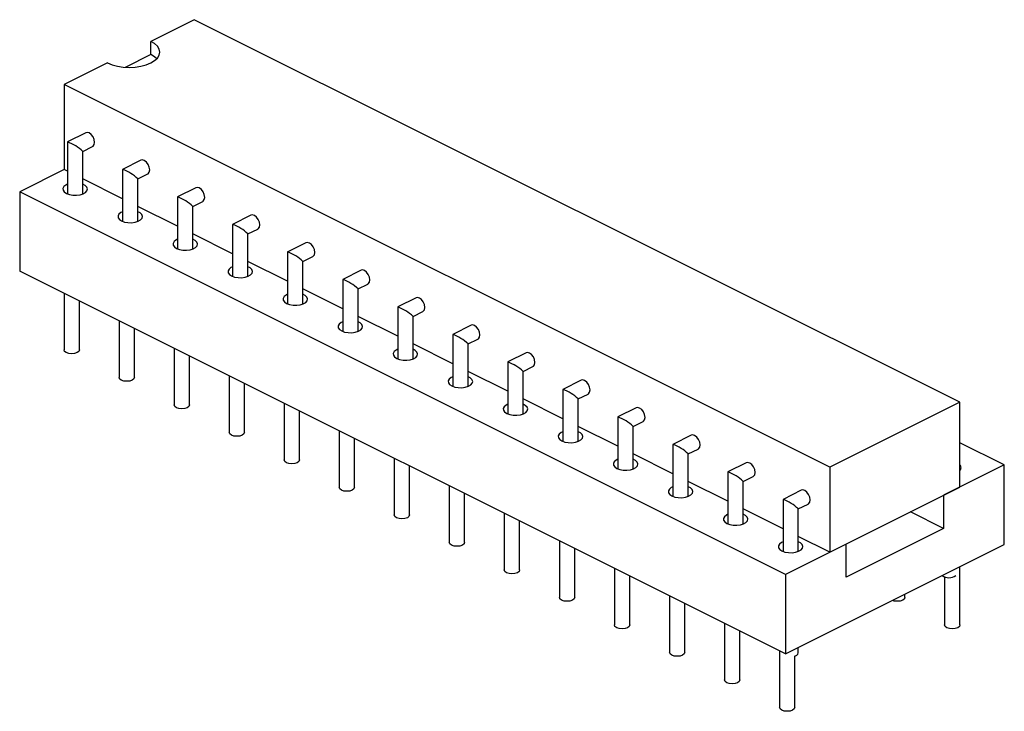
# Model space of a CAD drawing. Extents: x 0 to 152, y 0 to 128.
import ezdxf

# ---------------------------------------------------------------- set-up
doc = ezdxf.new("R2010")
doc.units = 0
doc.layers.get('0').update_dxf_attribs({"linetype": 'CONTINUOUS'})

msp = doc.modelspace()

# ---------------------------------------------------------------- linework, layer by layer
at = {"color": 7, "linetype": 'CONTINUOUS'}
for p, q in [((125.128, 128.068), (123.714, 127.361)), ((150.117, 115.574), (125.128, 128.068)), ((123.714, 126.928), (123.714, 127.361)), ((123.714, 126.928), (122.881, 126.512)), ((122.3, 126.654), (120.885, 125.947)), ((145.875, 113.452), (120.885, 125.947)), ((120.885, 125.947), (120.885, 123.176)), ((121.594, 124.375), (120.997, 124.076)), ((120.996, 124.074), (120.996, 122.38)), ((121.496, 123.767), (121.817, 123.928)), ((121.496, 122.38), (121.496, 123.768)), ((123.39, 123.477), (122.793, 123.178)), ((120.885, 123.176), (119.436, 122.451)), ((120.996, 123.12), (120.885, 123.176)), ((122.792, 123.176), (122.792, 121.482)), ((122.792, 122.222), (121.496, 122.87)), ((123.292, 122.869), (123.614, 123.03)), ((123.292, 121.482), (123.292, 122.87)), ((144.425, 109.956), (119.436, 122.451)), ((119.436, 122.451), (119.436, 119.853)), ((125.186, 122.579), (124.589, 122.28)), ((124.588, 122.278), (124.588, 120.584)), ((125.088, 121.971), (125.41, 122.131)), ((124.588, 121.324), (123.292, 121.972)), ((125.088, 120.584), (125.088, 121.972)), ((126.982, 121.681), (126.385, 121.382)), ((126.384, 121.38), (126.384, 119.685)), ((126.884, 121.073), (127.206, 121.233)), ((126.384, 120.426), (125.088, 121.074)), ((126.884, 119.685), (126.884, 121.074)), ((128.778, 120.783), (128.182, 120.484)), ((128.18, 119.528), (126.884, 120.176)), ((128.18, 120.482), (128.18, 118.787)), ((128.68, 120.175), (129.002, 120.335)), ((128.68, 118.787), (128.68, 120.176)), ((144.425, 107.358), (119.436, 119.853)), ((130.574, 119.885), (129.978, 119.586)), ((129.976, 119.584), (129.976, 117.889)), ((129.976, 118.63), (128.68, 119.278)), ((130.476, 119.277), (130.798, 119.437)), ((130.476, 117.889), (130.476, 119.278)), ((120.883, 119.129), (120.883, 117.283)), ((132.37, 118.987), (131.774, 118.688)), ((121.383, 117.283), (121.383, 118.879)), ((131.772, 118.686), (131.772, 116.991)), ((131.772, 117.732), (130.476, 118.38)), ((132.272, 118.379), (132.594, 118.539)), ((132.272, 116.991), (132.272, 118.38)), ((122.679, 118.231), (122.679, 116.385)), ((123.179, 116.385), (123.179, 117.981)), ((134.166, 118.089), (133.57, 117.79)), ((133.568, 117.788), (133.568, 116.093)), ((134.068, 117.481), (134.39, 117.641)), ((124.475, 117.333), (124.475, 115.487)), ((133.568, 116.834), (132.272, 117.482)), ((134.068, 116.093), (134.068, 117.482)), ((124.975, 115.487), (124.975, 117.083)), ((135.962, 117.191), (135.366, 116.892)), ((135.364, 116.89), (135.364, 115.195)), ((135.864, 116.583), (136.186, 116.743)), ((126.271, 116.435), (126.271, 114.589)), ((135.364, 115.936), (134.068, 116.584)), ((135.864, 115.195), (135.864, 116.584)), ((126.771, 114.589), (126.771, 116.185)), ((137.758, 116.293), (137.162, 115.994)), ((137.161, 115.038), (135.864, 115.686)), ((137.161, 115.992), (137.161, 114.297)), ((137.661, 115.685), (137.982, 115.845)), ((137.661, 114.297), (137.661, 115.686)), ((128.067, 115.537), (128.067, 113.691)), ((139.554, 115.394), (138.958, 115.096)), ((150.117, 115.574), (145.875, 113.452)), ((150.117, 112.802), (150.117, 115.574)), ((128.567, 113.691), (128.567, 115.287)), ((138.957, 115.094), (138.957, 113.399)), ((138.957, 114.14), (137.661, 114.788)), ((139.457, 114.787), (139.778, 114.947)), ((139.457, 113.399), (139.457, 114.788)), ((129.863, 114.639), (129.863, 112.793)), ((130.363, 112.793), (130.363, 114.389)), ((141.35, 114.496), (140.754, 114.198)), ((140.753, 114.196), (140.753, 112.501)), ((151.567, 113.527), (150.117, 114.252)), ((140.753, 113.242), (139.457, 113.89)), ((141.253, 113.889), (141.574, 114.049)), ((141.253, 112.501), (141.253, 113.89)), ((131.659, 113.741), (131.659, 111.895)), ((132.159, 111.895), (132.159, 113.491)), ((143.147, 113.598), (142.55, 113.3)), ((145.875, 113.452), (145.875, 110.681)), ((151.567, 113.527), (149.587, 112.537)), ((151.567, 110.929), (151.567, 113.527)), ((142.549, 113.298), (142.549, 111.603)), ((143.049, 112.991), (143.37, 113.151)), ((133.455, 112.843), (133.455, 110.997)), ((142.549, 112.344), (141.253, 112.992)), ((143.049, 111.603), (143.049, 112.992)), ((145.875, 110.681), (150.117, 112.802)), ((133.955, 110.997), (133.955, 112.593)), ((144.943, 112.7), (144.346, 112.402)), ((149.587, 112.537), (149.587, 111.455)), ((144.345, 112.4), (144.345, 110.705)), ((144.845, 112.092), (145.166, 112.253)), ((135.251, 111.945), (135.251, 110.099)), ((144.345, 111.446), (143.049, 112.094)), ((144.845, 110.705), (144.845, 112.094)), ((149.587, 111.455), (148.504, 111.996)), ((135.751, 110.099), (135.751, 111.695)), ((145.875, 110.681), (144.845, 111.196)), ((149.587, 111.455), (146.405, 109.864)), ((137.047, 111.047), (137.047, 109.201)), ((146.405, 110.946), (144.425, 109.956)), ((144.425, 107.358), (151.567, 110.929)), ((146.405, 109.864), (146.405, 110.946)), ((137.547, 109.201), (137.547, 110.797)), ((138.843, 110.149), (138.843, 108.303)), ((139.343, 108.303), (139.343, 109.899)), ((144.425, 109.956), (144.425, 107.358)), ((150.12, 108.303), (150.12, 110.206)), ((149.62, 109.874), (149.62, 108.303)), ((140.64, 109.251), (140.64, 107.405)), ((148.324, 109.201), (148.324, 109.308)), ((141.14, 107.405), (141.14, 109.001)), ((142.436, 108.353), (142.436, 106.507)), ((142.936, 106.507), (142.936, 108.103)), ((144.232, 107.455), (144.232, 105.609)), ((144.845, 107.397), (144.845, 107.568)), ((144.732, 105.609), (144.732, 107.293))]:
    msp.add_line(p, q, dxfattribs=at)
for points in [[(122.3, 126.654), (122.451, 126.592), (122.624, 126.546), (122.812, 126.517), (123.007, 126.508), (123.202, 126.517), (123.389, 126.546), (123.562, 126.592), (123.714, 126.654), (123.838, 126.73), (123.931, 126.816), (123.988, 126.91), (124.007, 127.008), (123.988, 127.105), (123.931, 127.199), (123.838, 127.285), (123.714, 127.361)], [(123.908, 126.791), (123.838, 126.852), (123.714, 126.928)], [(121.817, 123.928), (121.831, 123.936), (121.869, 123.987), (121.882, 124.063), (121.869, 124.152), (121.831, 124.242), (121.773, 124.317), (121.706, 124.368), (121.638, 124.385), (121.594, 124.375)], [(123.614, 123.03), (123.627, 123.038), (123.665, 123.089), (123.679, 123.165), (123.665, 123.254), (123.627, 123.344), (123.569, 123.419), (123.502, 123.47), (123.434, 123.487), (123.39, 123.477)], [(120.996, 122.692), (120.943, 122.666), (120.879, 122.616), (120.849, 122.558), (120.853, 122.499), (120.892, 122.442), (120.963, 122.394)], [(120.963, 122.394), (121.059, 122.359), (121.172, 122.339), (121.291, 122.337), (121.406, 122.352), (121.507, 122.384), (121.585, 122.429), (121.632, 122.484), (121.646, 122.543), (121.624, 122.602), (121.568, 122.654), (121.496, 122.692)], [(125.41, 122.131), (125.423, 122.139), (125.461, 122.191), (125.475, 122.267), (125.461, 122.356), (125.423, 122.446), (125.365, 122.521), (125.298, 122.572), (125.23, 122.589), (125.186, 122.579)], [(122.792, 121.794), (122.739, 121.768), (122.676, 121.718), (122.645, 121.66), (122.649, 121.6), (122.688, 121.544), (122.759, 121.496)], [(122.759, 121.496), (122.855, 121.461), (122.968, 121.441), (123.087, 121.439), (123.202, 121.454), (123.303, 121.486), (123.381, 121.531), (123.428, 121.586), (123.442, 121.645), (123.42, 121.704), (123.364, 121.756), (123.292, 121.794)], [(127.206, 121.233), (127.219, 121.241), (127.257, 121.293), (127.271, 121.369), (127.257, 121.458), (127.219, 121.548), (127.161, 121.623), (127.094, 121.674), (127.026, 121.691), (126.982, 121.681)], [(124.588, 120.896), (124.535, 120.87), (124.472, 120.82), (124.441, 120.762), (124.445, 120.702), (124.485, 120.646), (124.555, 120.598)], [(124.555, 120.598), (124.651, 120.563), (124.764, 120.543), (124.883, 120.541), (124.998, 120.556), (125.099, 120.588), (125.177, 120.633), (125.225, 120.688), (125.238, 120.747), (125.216, 120.806), (125.16, 120.858), (125.088, 120.896)], [(129.002, 120.335), (129.015, 120.343), (129.053, 120.395), (129.067, 120.471), (129.053, 120.56), (129.015, 120.65), (128.958, 120.725), (128.89, 120.776), (128.822, 120.793), (128.778, 120.783)], [(126.384, 119.998), (126.331, 119.972), (126.268, 119.922), (126.237, 119.864), (126.241, 119.804), (126.281, 119.748), (126.351, 119.7)], [(126.351, 119.7), (126.447, 119.665), (126.56, 119.645), (126.679, 119.643), (126.794, 119.658), (126.895, 119.69), (126.973, 119.735), (127.021, 119.79), (127.034, 119.849), (127.012, 119.908), (126.956, 119.96), (126.884, 119.998)], [(130.798, 119.437), (130.811, 119.445), (130.849, 119.496), (130.863, 119.573), (130.849, 119.662), (130.811, 119.752), (130.754, 119.827), (130.686, 119.878), (130.618, 119.895), (130.574, 119.885)], [(128.18, 119.1), (128.127, 119.074), (128.064, 119.024), (128.033, 118.966), (128.037, 118.906), (128.077, 118.85), (128.147, 118.802)], [(128.147, 118.802), (128.243, 118.767), (128.356, 118.747), (128.475, 118.745), (128.59, 118.76), (128.691, 118.792), (128.769, 118.837), (128.817, 118.892), (128.83, 118.951), (128.808, 119.01), (128.752, 119.062), (128.68, 119.1)], [(132.594, 118.539), (132.607, 118.547), (132.645, 118.598), (132.659, 118.675), (132.645, 118.764), (132.607, 118.854), (132.55, 118.929), (132.482, 118.979), (132.414, 118.997), (132.37, 118.987)], [(129.976, 118.202), (129.923, 118.176), (129.86, 118.126), (129.829, 118.068), (129.833, 118.008), (129.873, 117.952), (129.943, 117.904)], [(129.943, 117.904), (130.039, 117.869), (130.152, 117.849), (130.271, 117.847), (130.386, 117.862), (130.487, 117.894), (130.565, 117.939), (130.613, 117.994), (130.626, 118.053), (130.604, 118.112), (130.548, 118.164), (130.476, 118.202)], [(134.39, 117.641), (134.403, 117.649), (134.441, 117.7), (134.455, 117.777), (134.441, 117.866), (134.403, 117.956), (134.346, 118.031), (134.278, 118.081), (134.21, 118.099), (134.166, 118.089)], [(121.383, 117.283), (121.364, 117.235), (121.31, 117.195), (121.229, 117.167), (121.133, 117.158), (121.037, 117.167), (120.956, 117.195), (120.902, 117.235), (120.883, 117.283)], [(131.772, 117.304), (131.719, 117.278), (131.656, 117.228), (131.625, 117.17), (131.629, 117.11), (131.669, 117.054), (131.74, 117.006)], [(131.74, 117.006), (131.835, 116.971), (131.948, 116.951), (132.067, 116.949), (132.182, 116.964), (132.283, 116.996), (132.361, 117.041), (132.409, 117.096), (132.422, 117.155), (132.4, 117.214), (132.344, 117.266), (132.272, 117.304)], [(136.186, 116.743), (136.199, 116.751), (136.237, 116.802), (136.251, 116.879), (136.237, 116.968), (136.199, 117.058), (136.142, 117.133), (136.074, 117.183), (136.006, 117.201), (135.962, 117.191)], [(123.179, 116.385), (123.16, 116.337), (123.106, 116.297), (123.025, 116.269), (122.929, 116.26), (122.833, 116.269), (122.752, 116.297), (122.698, 116.337), (122.679, 116.385), (122.679, 116.385)], [(133.568, 116.406), (133.515, 116.38), (133.452, 116.329), (133.421, 116.272), (133.425, 116.212), (133.465, 116.156), (133.536, 116.108)], [(133.536, 116.108), (133.632, 116.073), (133.744, 116.053), (133.863, 116.051), (133.978, 116.066), (134.079, 116.098), (134.157, 116.143), (134.205, 116.198), (134.218, 116.257), (134.196, 116.316), (134.14, 116.368), (134.068, 116.406)], [(137.982, 115.845), (137.995, 115.853), (138.033, 115.904), (138.047, 115.981), (138.033, 116.07), (137.995, 116.16), (137.938, 116.235), (137.87, 116.285), (137.803, 116.303), (137.758, 116.293)], [(124.975, 115.487), (124.956, 115.439), (124.902, 115.399), (124.821, 115.371), (124.725, 115.362), (124.629, 115.371), (124.548, 115.399), (124.494, 115.439), (124.475, 115.487), (124.475, 115.487)], [(135.364, 115.508), (135.311, 115.482), (135.248, 115.431), (135.217, 115.374), (135.221, 115.314), (135.261, 115.258), (135.332, 115.21)], [(135.332, 115.21), (135.428, 115.175), (135.54, 115.155), (135.659, 115.153), (135.774, 115.168), (135.875, 115.2), (135.953, 115.245), (136.001, 115.3), (136.014, 115.359), (135.992, 115.418), (135.936, 115.47), (135.864, 115.508)], [(139.778, 114.947), (139.791, 114.955), (139.83, 115.006), (139.843, 115.082), (139.83, 115.172), (139.791, 115.261), (139.734, 115.337), (139.666, 115.387), (139.599, 115.405), (139.554, 115.394)], [(126.771, 114.589), (126.752, 114.541), (126.698, 114.501), (126.617, 114.473), (126.521, 114.464), (126.425, 114.473), (126.344, 114.501), (126.29, 114.541), (126.271, 114.589)], [(137.161, 114.61), (137.107, 114.584), (137.044, 114.533), (137.013, 114.476), (137.018, 114.416), (137.057, 114.36), (137.128, 114.312)], [(137.128, 114.312), (137.224, 114.277), (137.336, 114.257), (137.455, 114.255), (137.57, 114.27), (137.671, 114.302), (137.749, 114.347), (137.797, 114.402), (137.81, 114.461), (137.788, 114.52), (137.732, 114.572), (137.661, 114.61)], [(141.574, 114.049), (141.587, 114.057), (141.626, 114.108), (141.639, 114.184), (141.626, 114.274), (141.587, 114.363), (141.53, 114.439), (141.462, 114.489), (141.395, 114.507), (141.35, 114.496)], [(128.567, 113.691), (128.548, 113.643), (128.494, 113.602), (128.413, 113.575), (128.317, 113.566), (128.221, 113.575), (128.14, 113.602), (128.086, 113.643), (128.067, 113.691)], [(138.957, 113.712), (138.903, 113.686), (138.84, 113.635), (138.809, 113.578), (138.814, 113.518), (138.853, 113.462), (138.924, 113.414)], [(138.924, 113.414), (139.02, 113.379), (139.132, 113.359), (139.251, 113.357), (139.367, 113.372), (139.468, 113.404), (139.545, 113.449), (139.593, 113.504), (139.606, 113.563), (139.584, 113.621), (139.528, 113.674), (139.457, 113.712)], [(143.37, 113.151), (143.383, 113.159), (143.422, 113.21), (143.435, 113.286), (143.422, 113.376), (143.383, 113.465), (143.326, 113.541), (143.258, 113.591), (143.191, 113.609), (143.147, 113.598)], [(130.363, 112.793), (130.344, 112.745), (130.29, 112.704), (130.209, 112.677), (130.113, 112.668), (130.018, 112.677), (129.936, 112.704), (129.882, 112.745), (129.863, 112.793)], [(140.753, 112.814), (140.699, 112.788), (140.636, 112.737), (140.605, 112.68), (140.61, 112.62), (140.649, 112.564), (140.72, 112.516)], [(140.72, 112.516), (140.816, 112.481), (140.928, 112.461), (141.047, 112.459), (141.163, 112.474), (141.264, 112.506), (141.341, 112.551), (141.389, 112.606), (141.402, 112.665), (141.38, 112.723), (141.324, 112.776), (141.253, 112.814)], [(145.166, 112.253), (145.179, 112.261), (145.218, 112.312), (145.231, 112.388), (145.218, 112.478), (145.179, 112.567), (145.122, 112.643), (145.054, 112.693), (144.987, 112.711), (144.943, 112.7)], [(132.159, 111.895), (132.14, 111.847), (132.086, 111.806), (132.005, 111.779), (131.909, 111.77), (131.814, 111.779), (131.732, 111.806), (131.678, 111.847), (131.659, 111.895)], [(142.549, 111.916), (142.496, 111.89), (142.432, 111.839), (142.401, 111.782), (142.406, 111.722), (142.445, 111.666), (142.516, 111.618)], [(142.516, 111.618), (142.612, 111.583), (142.724, 111.563), (142.843, 111.561), (142.959, 111.576), (143.06, 111.608), (143.137, 111.653), (143.185, 111.708), (143.198, 111.767), (143.176, 111.825), (143.121, 111.878), (143.049, 111.916)], [(133.955, 110.997), (133.936, 110.949), (133.882, 110.908), (133.801, 110.881), (133.705, 110.872), (133.61, 110.881), (133.529, 110.908), (133.474, 110.949), (133.455, 110.997)], [(144.345, 111.017), (144.292, 110.992), (144.228, 110.941), (144.197, 110.884), (144.202, 110.824), (144.241, 110.768), (144.312, 110.72)], [(144.312, 110.72), (144.408, 110.685), (144.52, 110.665), (144.64, 110.663), (144.755, 110.678), (144.856, 110.71), (144.933, 110.755), (144.981, 110.81), (144.994, 110.869), (144.972, 110.927), (144.917, 110.98), (144.845, 111.017)], [(135.751, 110.099), (135.732, 110.051), (135.678, 110.01), (135.597, 109.983), (135.501, 109.974), (135.406, 109.983), (135.325, 110.01), (135.27, 110.051), (135.251, 110.099)], [(137.547, 109.201), (137.528, 109.153), (137.474, 109.112), (137.393, 109.085), (137.297, 109.076), (137.202, 109.085), (137.121, 109.112), (137.066, 109.153), (137.047, 109.201)], [(148.324, 109.201), (148.305, 109.153), (148.25, 109.112), (148.169, 109.085), (148.074, 109.076), (147.978, 109.085), (147.916, 109.104)], [(139.343, 108.303), (139.324, 108.255), (139.27, 108.214), (139.189, 108.187), (139.093, 108.178), (138.998, 108.187), (138.917, 108.214), (138.862, 108.255), (138.843, 108.303), (138.843, 108.303)], [(149.693, 108.214), (149.639, 108.255), (149.62, 108.303)], [(150.12, 108.303), (150.101, 108.255), (150.047, 108.214), (149.965, 108.187), (149.87, 108.178), (149.774, 108.187), (149.693, 108.214)], [(141.14, 107.405), (141.12, 107.357), (141.066, 107.316), (140.985, 107.289), (140.89, 107.28), (140.794, 107.289), (140.713, 107.316), (140.659, 107.357), (140.64, 107.405), (140.64, 107.405)], [(142.936, 106.507), (142.917, 106.459), (142.862, 106.418), (142.781, 106.391), (142.686, 106.382), (142.59, 106.391), (142.509, 106.418), (142.455, 106.459), (142.436, 106.507), (142.436, 106.507)], [(144.732, 105.609), (144.713, 105.561), (144.658, 105.52), (144.577, 105.493), (144.482, 105.484), (144.386, 105.493), (144.305, 105.52), (144.251, 105.561), (144.232, 105.609), (144.232, 105.609)]]:
    msp.add_lwpolyline(points, dxfattribs=at)
for centre, radius, start, end in [((120.548, 122.781), 1.369, 46.1489, 70.8868), ((122.344, 121.883), 1.369, 46.1489, 70.8868), ((124.14, 120.985), 1.369, 46.1489, 70.8868), ((125.936, 120.087), 1.369, 46.1489, 70.8868), ((127.732, 119.189), 1.369, 46.1489, 70.8868), ((129.528, 118.291), 1.369, 46.1489, 70.8868), ((131.324, 117.393), 1.369, 46.1489, 70.8868), ((133.12, 116.495), 1.369, 46.1489, 70.8868), ((134.916, 115.597), 1.369, 46.1489, 70.8868), ((136.712, 114.699), 1.369, 46.1489, 70.8868), ((138.508, 113.801), 1.369, 46.1489, 70.8868), ((140.305, 112.903), 1.369, 46.1489, 70.8868), ((150.036, 113.442), 0.118, 313.0222, 46.9785), ((142.101, 112.005), 1.369, 46.1489, 70.8868), ((143.897, 111.107), 1.369, 46.149, 70.8867), ((149.756, 110.217), 0.371, 234.4556, 307.3715), ((144.695, 107.441), 0.156, 274.0165, 343.6816)]:
    msp.add_arc(centre, radius, start, end, dxfattribs=at)

doc.saveas('drawing.dxf')
